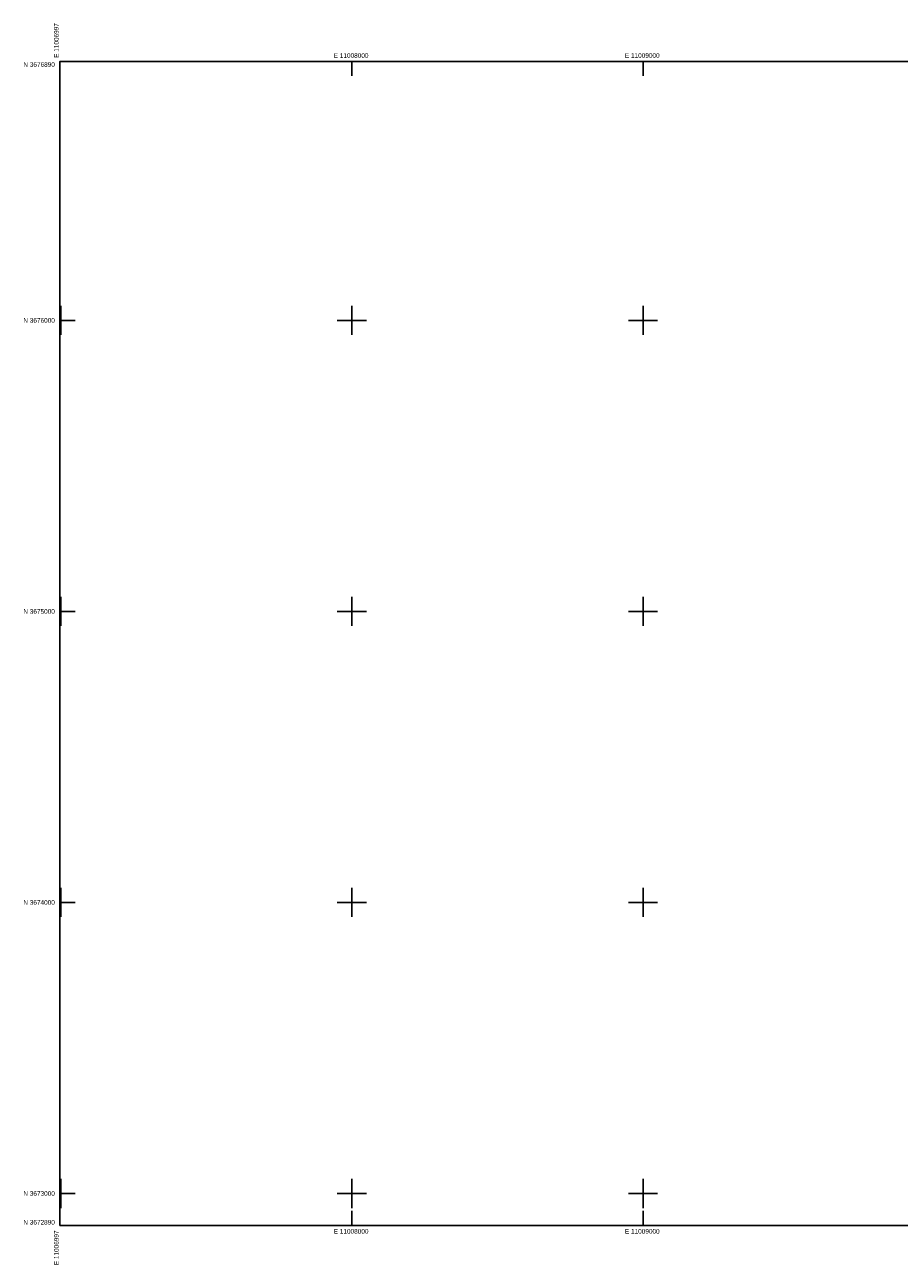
# Model space of a CAD drawing. Header units: feet. Extents: x 11006877 to 11013113, y 3672760 to 3677016.
# Tile 1 of 3: x 11006877 to 11009880, y 3672760 to 3677016. Entities that reach past the tile are written whole.
import ezdxf
from ezdxf.enums import TextEntityAlignment as Align

# ---------------------------------------------------------------- set-up
doc = ezdxf.new("R2010")
doc.units = ezdxf.units.FT
doc.header["$MEASUREMENT"] = 0
doc.layers.add('DD_TM_CR', color=7, linetype='CONTINUOUS')
doc.layers.add('GD_TM_S1', color=7, linetype='CONTINUOUS')

msp = doc.modelspace()

# ---------------------------------------------------------------- linework, layer by layer
at = {"layer": 'DD_TM_CR'}
msp.add_lwpolyline([(11006997, 3672890), (11012997, 3672890), (11012997, 3676890), (11006997, 3676890)], close=True, dxfattribs=at)
for points in [[(11008000, 3676890), (11008000, 3676840)], [(11009000, 3676890), (11009000, 3676840)], [(11007000, 3675950), (11007000, 3676050)], [(11008000, 3675950), (11008000, 3676050)], [(11009000, 3675950), (11009000, 3676050)], [(11007047, 3676000), (11006997, 3676000)], [(11007047, 3676000), (11007050, 3676000)], [(11007950, 3676000), (11008050, 3676000)], [(11008950, 3676000), (11009050, 3676000)], [(11007000, 3674950), (11007000, 3675050)], [(11008000, 3674950), (11008000, 3675050)], [(11009000, 3674950), (11009000, 3675050)], [(11006997, 3675000), (11007047, 3675000)], [(11007047, 3675000), (11007050, 3675000)], [(11007950, 3675000), (11008050, 3675000)], [(11008950, 3675000), (11009050, 3675000)], [(11007000, 3673950), (11007000, 3674050)], [(11008000, 3673950), (11008000, 3674050)], [(11009000, 3673950), (11009000, 3674050)], [(11007047, 3674000), (11006997, 3674000)], [(11007047, 3674000), (11007050, 3674000)], [(11007950, 3674000), (11008050, 3674000)], [(11008950, 3674000), (11009050, 3674000)], [(11007000, 3672950), (11007000, 3673050)], [(11008000, 3672950), (11008000, 3673050)], [(11009000, 3672950), (11009000, 3673050)], [(11006997, 3673000), (11007047, 3673000)], [(11007047, 3673000), (11007050, 3673000)], [(11007950, 3673000), (11008050, 3673000)], [(11008950, 3673000), (11009050, 3673000)], [(11008000, 3672890), (11008000, 3672940)], [(11009000, 3672890), (11009000, 3672940)]]:
    msp.add_lwpolyline(points, dxfattribs=at)

# ---------------------------------------------------------------- texts
at = {"layer": 'GD_TM_S1'}
msp.add_text('E 11006997', height=16, rotation=90, dxfattribs=at).set_placement((11006985, 3676902), align=Align.MIDDLE_LEFT)
for s, p in [('E 11008000', (11007997.4, 3676902)), ('E 11009000', (11008997.4, 3676902))]:
    msp.add_text(s, height=16, dxfattribs=at).set_placement(p, align=Align.CENTER)
msp.add_text('N 3676890', height=16, dxfattribs=at).set_placement((11006979.8, 3676887), align=Align.TOP_RIGHT)
for s, p in [('N 3676000', (11006979.8, 3676000)), ('N 3675000', (11006979.8, 3675000)), ('N 3674000', (11006979.8, 3674000)), ('N 3673000', (11006979.8, 3673000))]:
    msp.add_text(s, height=16, dxfattribs=at).set_placement(p, align=Align.MIDDLE_RIGHT)
msp.add_text('N 3672890', height=16, dxfattribs=at).set_placement((11006979.8, 3672893), align=Align.RIGHT)
for s, p in [('E 11008000', (11007997.4, 3672878)), ('E 11009000', (11008997.4, 3672878))]:
    msp.add_text(s, height=16, dxfattribs=at).set_placement(p, align=Align.TOP_CENTER)
msp.add_text('E 11006997', height=16, rotation=90, dxfattribs=at).set_placement((11006985, 3672872.8), align=Align.MIDDLE_RIGHT)

doc.saveas('drawing.dxf')
